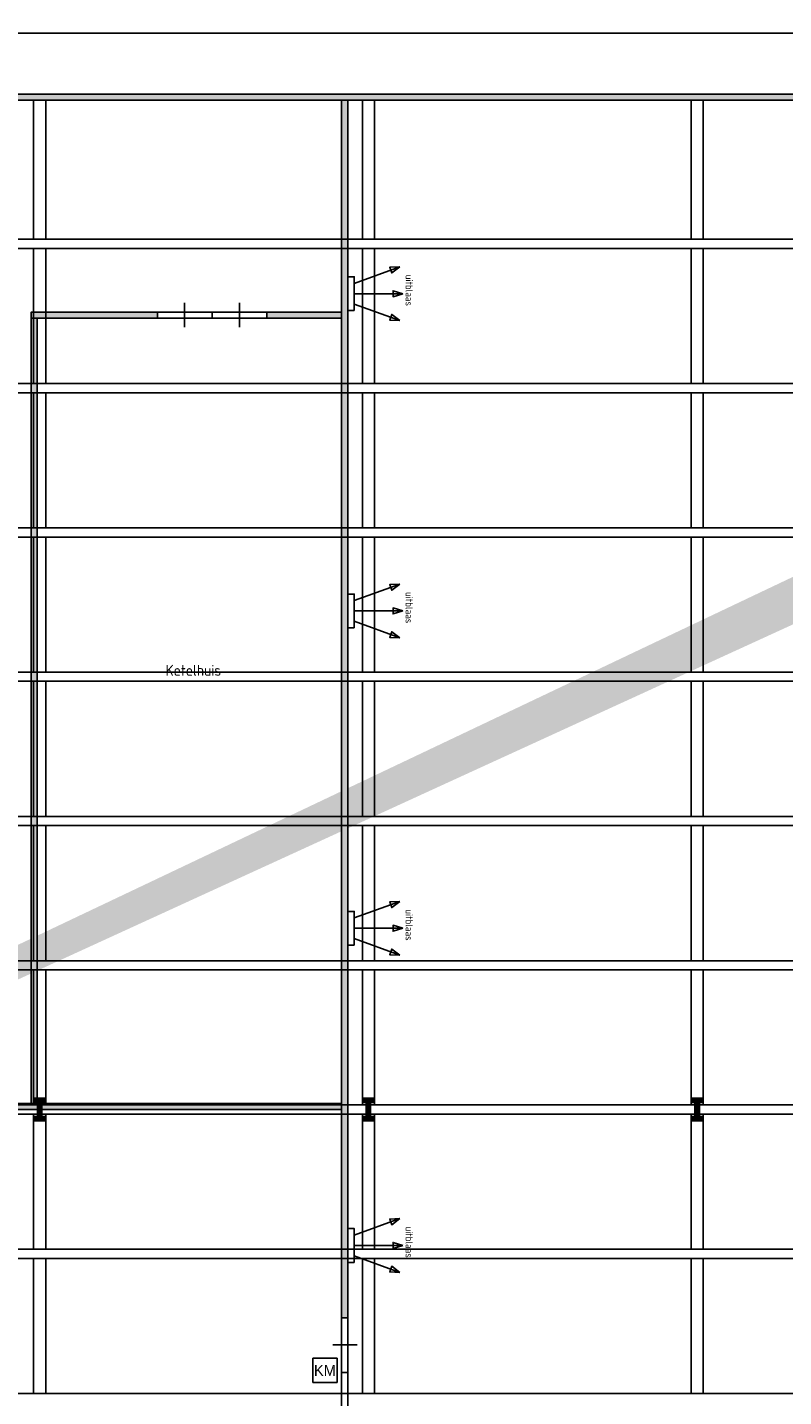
# Model space of a CAD drawing. Header units: millimetres. Extents: x 261 to 80476, y 988 to 41725.
# Tile 5 of 7: x 41889 to 54312, y 16740 to 39233. Entities that reach past the tile are written whole.
import ezdxf
from ezdxf.enums import TextEntityAlignment as Align

# ---------------------------------------------------------------- set-up
doc = ezdxf.new("R2010")
doc.units = ezdxf.units.MM
doc.linetypes.add('ACAD_ISO02W100', pattern=[15, 12, -3])
for name, color, linetype in [('balken', 1, 'ACAD_ISO02W100'), ('EL6522--', 3, 'Continuous'), ('P', 7, 'Continuous'), ('ruimtebenaming', 1, 'Continuous'), ('ventilatieopening', 3, 'Continuous')]:
    doc.layers.add(name, color=color, linetype=linetype)
doc.styles.add('BURO-018', font='BUROFONT.shx', dxfattribs={"height": 180})

# ---------------------------------------------------------------- blocks, each defined once
blk = doc.blocks.new('kolom')
at = {"const_width": 100}
for points in [[(-100, 150), (100, 150)], [(0, 150), (0, -150)], [(-100, -150), (100, -150)]]:
    blk.add_lwpolyline(points, dxfattribs=at)
blk = doc.blocks.new('E00122')
at = {"color": 0, "linetype": 'Continuous'}
for p, q in [((-2, 5), (-2, 1)), ((2, 5), (-2, 5)), ((2, 1), (2, 5)), ((-2, 1), (2, 1))]:
    blk.add_line(p, q, dxfattribs=at)
at = {"color": 0, "linetype": 'Continuous', "style": 'BURO-018'}
blk.add_text('KM', height=1.8, dxfattribs=at).set_placement((0, 3), align=Align.MIDDLE)
blk.add_attdef('E_TEXT1', text='', height=1.8, dxfattribs=at).set_placement((0, 7.5), align=Align.MIDDLE)
at = {"color": 0, "linetype": 'Continuous', "ltscale": 2, "style": 'BURO-018', "flags": 1}
blk.add_attdef('E_MATCODE', text='', height=1.8, dxfattribs=at).set_placement((0, 0), align=Align.MIDDLE)
blk = doc.blocks.new('uitblaas')
at = {"layer": 'ventilatieopening'}
for p, q in [((-107, 170), (-856, 442)), ((-107, 0), (-904, 0)), ((-107, -170), (-856, -442))]:
    blk.add_line(p, q, dxfattribs=at)
for points in [[(-856, 442), (-690, 434), (-724, 341)], [(-107, 278), (0, 278), (0, -278), (-107, -278)], [(-904, 0), (-745, -49), (-745, 49)], [(-856, -442), (-690, -434), (-724, -341)]]:
    blk.add_lwpolyline(points, close=True, dxfattribs=at)
at = {"layer": 'balken', "insert": (-1069, -312), "char_height": 120, "width": 2608.18, "attachment_point": 1, "rotation": 90}
blk.add_mtext('{\\Fisocp|c0;uitblaas}', dxfattribs=at)

msp = doc.modelspace()

# ---------------------------------------------------------------- hatches: boundary and pattern name
h = msp.add_hatch(color=256)
h.paths.add_polyline_path([(3620, 18052), (4616, 18052), (4616, 17952), (3620, 17952)])
h.paths.add_polyline_path([(4720, 6585), (4616, 6585), (4616, 4776), (4720, 4776)])
h.paths.add_polyline_path([(3620, 6585), (4616, 6585), (4616, 6485), (3620, 6485)])
h.paths.add_polyline_path([(4720, 4776), (77687, 4776), (77687, 4876), (4720, 4876)])
h.paths.add_polyline_path([(77587, 38136), (77687, 38136), (77687, 4876), (77587, 4876)])
h.paths.add_polyline_path([(72857, 38136), (77587, 38136), (77587, 38036), (72857, 38036)])
h.paths.add_polyline_path([(73575, 38136), (73475, 38136), (73475, 39136), (73575, 39136)])
h.paths.add_polyline_path([(71181, 38136), (71081, 38136), (71081, 39136), (71181, 39136)], flags=16)
edge = h.paths.add_edge_path()
edge.add_line((4620, 6585), (4720, 6585))
edge.add_line((73475, 39233), (73475, 38136))
h = msp.add_hatch(color=256)
h.paths.add_polyline_path([(4616, 17952), (4718, 17952), (4718, 38036), (4616, 38036)])
h.paths.add_polyline_path([(71756, 38036), (4616, 38036), (4616, 38136), (71756, 38136)])
msp.add_hatch(color=256).paths.add_polyline_path([(47152, 18036), (47052, 18036), (47052, 38036), (47152, 38036)])
h = msp.add_hatch(color=256)
h.paths.add_polyline_path([(45823, 34556), (47052, 34556), (47052, 34456), (45823, 34456)])
h.paths.add_polyline_path([(44026, 34456), (41952, 34456), (41952, 34556), (44026, 34556)])
h.paths.add_polyline_path([(41952, 34456), (42052, 34456), (42052, 21556), (41952, 21556)])
h.paths.add_polyline_path([(40052, 21556), (47052, 21556), (47052, 21456), (40052, 21456)])
h.paths.add_polyline_path([(31051, 21556), (38256, 21556), (38256, 21456), (31051, 21456)])

# ---------------------------------------------------------------- linework, layer by layer
for p, q in [((47052, 38036), (47052, 18036)), ((47052, 34456), (42052, 34456))]:
    msp.add_line(p, q)
for points in [[(71756, 38036), (4616, 38036), (4616, 38136), (71756, 38136)], [(47152, 18036), (47052, 18036), (47052, 38036), (47152, 38036)], [(44026, 34456), (41952, 34456), (41952, 34556), (44026, 34556)], [(41952, 34456), (42052, 34456), (42052, 21556), (41952, 21556)], [(45823, 34556), (47052, 34556), (47052, 34456), (45823, 34456)], [(40052, 21556), (47052, 21556), (47052, 21456), (40052, 21456)]]:
    msp.add_lwpolyline(points, close=True)
at = {"layer": 'balken', "ltscale": 0.25}
for p, q in [((41992, 38036), (41992, 35751)), ((42192, 38036), (42192, 35751)), ((47392, 38036), (47392, 35751)), ((47592, 38036), (47592, 35751)), ((52792, 38036), (52792, 35751)), ((52992, 38036), (52992, 35751)), ((4718, 35751), (77687, 35751)), ((4718, 35601), (77687, 35601)), ((41992, 35601), (41992, 33381)), ((42192, 35601), (42192, 33381)), ((47392, 35601), (47392, 33381)), ((47592, 35601), (47592, 33381)), ((52792, 35601), (52792, 33381)), ((52992, 35601), (52992, 33381)), ((4718, 33381), (77687, 33381)), ((4718, 33231), (77687, 33231)), ((41992, 33231), (41992, 31011)), ((42192, 33231), (42192, 31011)), ((47392, 33231), (47392, 31011)), ((47592, 33231), (47592, 31011)), ((52792, 33231), (52792, 31011)), ((52992, 33231), (52992, 31011)), ((4718, 31011), (77687, 31011)), ((4718, 30861), (77687, 30861)), ((41992, 30861), (41992, 28641)), ((42192, 30861), (42192, 28641)), ((47392, 30861), (47392, 28641)), ((47592, 30861), (47592, 28641)), ((52792, 30861), (52792, 28641)), ((52992, 30861), (52992, 28641)), ((4718, 28641), (77687, 28641)), ((4718, 28491), (77687, 28491)), ((41992, 28491), (41992, 26271)), ((42192, 28491), (42192, 26271)), ((47392, 28491), (47392, 26271)), ((47592, 28491), (47592, 26271)), ((52792, 28491), (52792, 26271)), ((52992, 28491), (52992, 26271)), ((4718, 26271), (77687, 26271)), ((4718, 26121), (77687, 26121)), ((41992, 26121), (41992, 23901)), ((42192, 26121), (42192, 23901)), ((47392, 26121), (47392, 23901)), ((47592, 26121), (47592, 23901)), ((52792, 26121), (52792, 23901)), ((52992, 26121), (52992, 23901)), ((4718, 23901), (77687, 23901)), ((4718, 23751), (77687, 23751)), ((41992, 23751), (41992, 21531)), ((42192, 23751), (42192, 21531)), ((47392, 23751), (47392, 21531)), ((47592, 23751), (47592, 21531)), ((52792, 23751), (52792, 21531)), ((52992, 23751), (52992, 21531)), ((4718, 21531), (77687, 21531)), ((4718, 21381), (77687, 21381)), ((41992, 21381), (41992, 19161)), ((42192, 21381), (42192, 19161)), ((47392, 21381), (47392, 19161)), ((47592, 21381), (47592, 19161)), ((52792, 21381), (52792, 19161)), ((52992, 21381), (52992, 19161)), ((4718, 19161), (77687, 19161)), ((4718, 19011), (77687, 19011)), ((41992, 19011), (41992, 16791)), ((42192, 19011), (42192, 16791)), ((47392, 19011), (47392, 16791)), ((47592, 19011), (47592, 16791)), ((52792, 19011), (52792, 16791)), ((52992, 19011), (52992, 16791)), ((3616, 16791), (77687, 16791))]:
    msp.add_line(p, q, dxfattribs=at)
at = {"layer": 'P'}
for points in [[(3616, 39136), (71181, 39136)], [(44473, 34309), (44473, 34709)], [(45372, 34309), (45372, 34709)], [(44026, 34456), (44026, 34556), (44923, 34556), (44923, 34456), (44026, 34456)], [(44923, 34456), (44923, 34556), (45823, 34556), (45823, 34456), (44923, 34456)], [(47052, 18036), (47152, 18036), (47152, 17139), (47052, 17139), (47052, 18036)], [(46905, 17589), (47305, 17589)], [(47052, 17139), (47152, 17139), (47152, 16239), (47052, 16239), (47052, 17139)]]:
    msp.add_lwpolyline(points, dxfattribs=at)

# ---------------------------------------------------------------- block references
for p in [(42092, 21456), (47492, 21456), (52892, 21456)]:
    msp.add_blockref('kolom', p)
at = {"layer": 'EL6522--', "ltscale": 2, "xscale": 100, "yscale": 100, "zscale": 100}
msp.add_blockref('E00122', (46777, 16870), dxfattribs=at)
at = {"layer": 'ventilatieopening', "rotation": 180}
for p in [(47152, 34858), (47152, 29646), (47152, 24433), (47152, 19223)]:
    msp.add_blockref('uitblaas', p, dxfattribs=at)

# ---------------------------------------------------------------- texts
at = {"layer": 'ruimtebenaming', "insert": (44615, 28761), "char_height": 180, "width": 2608.18, "attachment_point": 2}
msp.add_mtext('{\\Fisocp|c0;Ketelhuis}', dxfattribs=at)

doc.saveas('drawing.dxf')
